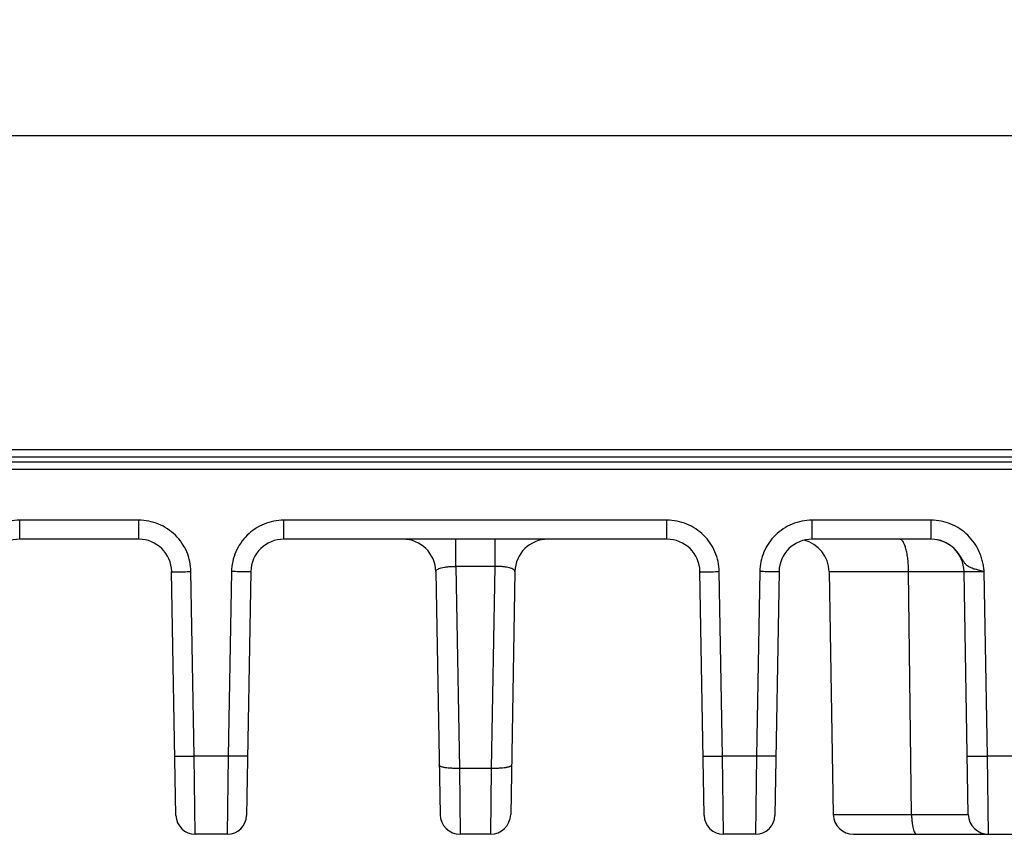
# Model space of a CAD drawing. Header units: inches. Extents: x 0 to 34, y 0 to 22.
# Tile 72 of 128: x 15.4 to 17.3, y 9.2 to 10.8. Entities that reach past the tile are written whole.
import ezdxf

# ---------------------------------------------------------------- set-up
doc = ezdxf.new("R2010")
doc.units = ezdxf.units.IN
doc.header["$LTSCALE"] = 1.87
doc.header["$MEASUREMENT"] = 0
doc.layers.get('0').update_dxf_attribs({"linetype": 'CONTINUOUS'})
doc.layers.add('DIMENSIONS', color=7, linetype='CONTINUOUS')
doc.styles.get("Standard").update_dxf_attribs({"font": 'txt', "width": 0.8})
doc.dimstyles.new('DIMSTYLE_2', dxfattribs={"dimtxt": 0.125, "dimasz": 0.18, "dimexe": 0.125, "dimexo": 0.0625, "dimgap": 0.0625, "dimtad": 0, "dimtih": 1, "dimtoh": 1, "dimzin": 0, "dimdsep": 46, "dimtxsty": 'STANDARD', "dimblk": '_FILLED', "dimblk1": '_FILLED', "dimblk2": '_FILLED', "dimcen": 0.09, "dimazin": 0, "dimtp": 0.01, "dimtm": 0.01, "dimtfac": 1, "dimtofl": 0, "dimtmove": 0, "dimatfit": 3, "dimldrblk": '_FILLED', "dimfxl": 1, "dimtolj": 1, "dimtzin": 0, "dimarcsym": 0})

# ---------------------------------------------------------------- blocks, each defined once
blk = doc.blocks.new('_FILLED')
at = {"color": 0, "linetype": 'BYBLOCK'}
blk.add_solid([(0, 0), (-1, 0.174), (-1, -0.174)], dxfattribs=at)
blk = doc.blocks.new('*D45')
at = {"layer": 'DIMENSIONS', "color": 2, "linetype": 'CONTINUOUS'}
for p, q in [((15.9617, 12.266), (9.511, 12.266)), ((9.636, 12.266), (9.636, 10.723)), ((9.636, 9.2001), (9.636, 10.473)), ((11.9452, 9.2001), (9.511, 9.2001))]:
    blk.add_line(p, q, dxfattribs=at)
at = {"layer": 'DIMENSIONS', "color": 2, "linetype": 'CONTINUOUS', "xscale": 0.18, "yscale": 0.18, "zscale": 0.18}
for p, rotation in [((9.636, 12.266), 90), ((9.636, 9.2001), 270)]:
    blk.add_blockref('_FILLED', p, dxfattribs=dict(at, rotation=rotation))
at = {"layer": 'DIMENSIONS', "color": 2, "linetype": 'CONTINUOUS', "insert": (9.636, 10.6605), "char_height": 0.125, "width": 1.325, "attachment_point": 2, "line_spacing_factor": 0.9}
blk.add_mtext('77.88{\\ftxt.shx;\\W1.000000;\\H0.125000; }[3.066]', dxfattribs=at)
blk = doc.blocks.new('*D47')
at = {"layer": 'DIMENSIONS', "color": 2, "linetype": 'CONTINUOUS'}
for p, q in [((11.8861, 10.6395), (11.8861, 13.141)), ((15.9242, 12.3138), (15.9242, 13.141)), ((11.8861, 13.016), (13.1301, 13.016)), ((15.9242, 13.016), (14.6801, 13.016))]:
    blk.add_line(p, q, dxfattribs=at)
at = {"layer": 'DIMENSIONS', "color": 2, "linetype": 'CONTINUOUS', "xscale": 0.18, "yscale": 0.18, "zscale": 0.18, "rotation": 180}
blk.add_blockref('_FILLED', (11.8861, 13.016), dxfattribs=at)
at = {"layer": 'DIMENSIONS', "color": 2, "linetype": 'CONTINUOUS', "xscale": 0.18, "yscale": 0.18, "zscale": 0.18}
blk.add_blockref('_FILLED', (15.9242, 13.016), dxfattribs=at)
at = {"layer": 'DIMENSIONS', "color": 2, "linetype": 'CONTINUOUS', "insert": (13.9051, 13.0785), "char_height": 0.125, "width": 1.425, "attachment_point": 2, "line_spacing_factor": 0.9}
blk.add_mtext('102.57{\\ftxt.shx;\\W1.000000;\\H0.125000; }[4.038]', dxfattribs=at)

msp = doc.modelspace()

# ---------------------------------------------------------------- linework, layer by layer
at = {"color": 7, "linetype": 'CONTINUOUS'}
for p, q in [((13.0527, 10.577), (24.8249, 10.577)), ((24.7141, 9.9577), (11.9969, 9.9577)), ((24.7991, 9.9429), (11.9119, 9.9429)), ((12.0814, 9.9341), (24.6303, 9.9341)), ((11.8969, 9.9193), (24.8141, 9.9193)), ((15.3898, 9.7816), (15.3898, 9.8189)), ((15.6242, 9.8189), (15.3898, 9.8189)), ((15.6242, 9.7816), (15.6242, 9.8189)), ((15.91, 9.7816), (15.91, 9.8189)), ((16.6646, 9.8189), (15.91, 9.8189)), ((16.6646, 9.7816), (16.6646, 9.8189)), ((16.9505, 9.7816), (16.9505, 9.8189)), ((17.1849, 9.8189), (16.9505, 9.8189)), ((17.1849, 9.7816), (17.1849, 9.8189)), ((15.6242, 9.7816), (15.3898, 9.7816)), ((16.6646, 9.7816), (15.91, 9.7816)), ((16.2491, 9.7278), (16.2491, 9.7814)), ((16.3255, 9.7816), (16.3255, 9.7278)), ((17.1849, 9.7816), (16.9505, 9.7816)), ((17.1924, 9.7811), (17.1849, 9.7815)), ((15.6975, 9.2374), (15.6891, 9.7177)), ((15.7335, 9.3543), (15.7271, 9.7177)), ((15.807, 9.7177), (15.8007, 9.3543)), ((15.845, 9.7177), (15.8366, 9.2374)), ((16.2094, 9.7177), (16.2177, 9.2394)), ((16.2491, 9.7278), (16.256, 9.3298)), ((16.3255, 9.7278), (16.2491, 9.7278)), ((16.3255, 9.7278), (16.3186, 9.3298)), ((16.3652, 9.7177), (16.3569, 9.2394)), ((16.738, 9.2374), (16.7296, 9.7177)), ((16.7739, 9.3543), (16.7676, 9.7177)), ((16.8475, 9.7177), (16.8411, 9.3543)), ((16.8855, 9.7177), (16.8771, 9.2374)), ((16.9839, 9.7177), (16.9923, 9.2394)), ((16.9839, 9.7177), (17.1407, 9.7177)), ((17.1465, 9.2394), (17.1407, 9.7177)), ((17.2582, 9.2394), (17.2498, 9.7177)), ((17.2962, 9.3543), (17.2898, 9.7177)), ((15.7355, 9.2001), (15.7335, 9.3543)), ((15.8007, 9.3543), (15.7335, 9.3543)), ((15.8007, 9.3543), (15.7986, 9.2001)), ((16.776, 9.2001), (16.7739, 9.3543)), ((16.8411, 9.3543), (16.7739, 9.3543)), ((16.8411, 9.3543), (16.8391, 9.2001)), ((17.3594, 9.3543), (17.2962, 9.3543)), ((17.2982, 9.2001), (17.2962, 9.3543)), ((16.256, 9.3298), (16.2577, 9.2001)), ((16.3186, 9.3298), (16.256, 9.3298)), ((16.3186, 9.3298), (16.3169, 9.2001)), ((16.9923, 9.2394), (17.1465, 9.2394)), ((15.7986, 9.2001), (15.7355, 9.2001)), ((16.3169, 9.2001), (16.2577, 9.2001)), ((16.8391, 9.2001), (16.776, 9.2001)), ((17.0323, 9.2001), (17.3574, 9.2001))]:
    msp.add_line(p, q, dxfattribs=at)
for centre, radius, start, end in [((15.3898, 9.7166), 0.065, 90, 179), ((15.6242, 9.7166), 0.065, 1, 90), ((15.91, 9.7166), 0.065, 90, 179), ((16.1444, 9.7166), 0.065, 1, 90), ((16.4302, 9.7166), 0.065, 90, 179), ((16.6646, 9.7166), 0.065, 1, 90), ((16.9505, 9.7166), 0.065, 90, 179), ((16.9189, 9.7166), 0.065, 1, 75.9542), ((17.1849, 9.7166), 0.065, 1, 90), ((17.1849, 9.7162), 0.0653, 69.0597, 83.4625), ((17.1848, 9.716), 0.0656, 65.5042, 69.0672), ((15.7355, 9.2381), 0.038, 181, 270), ((15.7986, 9.2381), 0.038, 270, 359), ((16.2577, 9.2401), 0.04, 181, 270), ((16.3169, 9.2401), 0.04, 270, 359), ((16.776, 9.2381), 0.038, 181, 270), ((16.8391, 9.2381), 0.038, 270, 359), ((17.0323, 9.2401), 0.04, 181, 270), ((17.2982, 9.2401), 0.04, 181, 270)]:
    msp.add_arc(centre, radius, start, end, dxfattribs=at)
for points, knots in [([(15.3898, 9.8189), (15.3831, 9.8189), (15.3698, 9.8176), (15.3505, 9.8118), (15.3327, 9.8024), (15.3171, 9.7898), (15.3042, 9.7744), (15.2945, 9.7568), (15.2884, 9.7377), (15.2869, 9.7243), (15.2868, 9.7177)], [0, 0, 0, 0, 0.124915, 0.250039, 0.374994, 0.499947, 0.624901, 0.749888, 0.875072, 1, 1, 1, 1]), ([(15.7271, 9.7177), (15.727, 9.7243), (15.7255, 9.7377), (15.7194, 9.7568), (15.7097, 9.7744), (15.6968, 9.7898), (15.6812, 9.8024), (15.6634, 9.8118), (15.6442, 9.8176), (15.6308, 9.8189), (15.6242, 9.8189)], [0, 0, 0, 0, 0.124907, 0.250048, 0.375017, 0.49997, 0.624914, 0.749874, 0.875053, 1, 1, 1, 1]), ([(15.91, 9.8189), (15.9033, 9.8189), (15.89, 9.8176), (15.8708, 9.8118), (15.853, 9.8024), (15.8374, 9.7898), (15.8245, 9.7744), (15.8148, 9.7568), (15.8087, 9.7377), (15.8071, 9.7243), (15.807, 9.7177)], [0, 0, 0, 0, 0.124915, 0.250039, 0.374994, 0.499947, 0.624901, 0.749888, 0.875072, 1, 1, 1, 1]), ([(16.7676, 9.7177), (16.7675, 9.7243), (16.7659, 9.7377), (16.7599, 9.7568), (16.7502, 9.7744), (16.7373, 9.7898), (16.7217, 9.8024), (16.7039, 9.8118), (16.6846, 9.8176), (16.6713, 9.8189), (16.6646, 9.8189)], [0, 0, 0, 0, 0.124907, 0.250048, 0.375017, 0.49997, 0.624914, 0.749874, 0.875053, 1, 1, 1, 1]), ([(16.9505, 9.8189), (16.9438, 9.8189), (16.9305, 9.8176), (16.9112, 9.8118), (16.8934, 9.8024), (16.8778, 9.7898), (16.8649, 9.7744), (16.8552, 9.7568), (16.8491, 9.7377), (16.8476, 9.7243), (16.8475, 9.7177)], [0, 0, 0, 0, 0.124915, 0.250039, 0.374994, 0.499947, 0.624901, 0.749888, 0.875072, 1, 1, 1, 1]), ([(17.2898, 9.7177), (17.2896, 9.7194), (17.2891, 9.7227), (17.2881, 9.7293), (17.2864, 9.7374), (17.2836, 9.7471), (17.2789, 9.7596), (17.2707, 9.7742), (17.2578, 9.7897), (17.2421, 9.8024), (17.2243, 9.8118), (17.205, 9.8176), (17.1916, 9.8189), (17.1849, 9.8189)], [0, 0, 0, 0, 0.031246, 0.062491, 0.124979, 0.187472, 0.249977, 0.374878, 0.499814, 0.624794, 0.7498, 0.874904, 1, 1, 1, 1]), ([(17.1407, 9.7177), (17.1407, 9.7219), (17.1404, 9.73), (17.1394, 9.7419), (17.1378, 9.7529), (17.1357, 9.7624), (17.1335, 9.7694), (17.1314, 9.7739), (17.1299, 9.7766), (17.1282, 9.7788), (17.1266, 9.7803), (17.1248, 9.7813), (17.1236, 9.7816), (17.123, 9.7816)], [0, 0, 0, 0, 0.180597, 0.355076, 0.51645, 0.659569, 0.780248, 0.831352, 0.876041, 0.914402, 0.946989, 0.974898, 1, 1, 1, 1]), ([(17.2429, 9.7475), (17.2411, 9.7505), (17.2371, 9.7563), (17.2299, 9.7641), (17.2215, 9.7707), (17.2153, 9.7742), (17.212, 9.7757)], [0, 0, 0, 0, 0.246146, 0.496464, 0.74802, 1, 1, 1, 1]), ([(17.2576, 9.7284), (17.2561, 9.7294), (17.2539, 9.7311), (17.2515, 9.7339), (17.2491, 9.7372), (17.2463, 9.7418), (17.2441, 9.7456), (17.2429, 9.7475)], [0, 0, 0, 0, 0.223376, 0.337825, 0.457738, 0.717409, 1, 1, 1, 1]), ([(15.6891, 9.7177), (15.6891, 9.7177), (15.6892, 9.7176), (15.6894, 9.7176), (15.6896, 9.7176), (15.6899, 9.7176), (15.6903, 9.7175), (15.691, 9.7175), (15.6922, 9.7175), (15.6937, 9.7174), (15.6957, 9.7174), (15.6979, 9.7174), (15.7004, 9.7174), (15.7031, 9.7174), (15.7072, 9.7174), (15.7128, 9.7175), (15.7198, 9.7176), (15.7247, 9.7176), (15.7271, 9.7177)], [0, 0, 0, 0, 0.001493, 0.005257, 0.011386, 0.019871, 0.030684, 0.043798, 0.076798, 0.118617, 0.168978, 0.22739, 0.293228, 0.36586, 0.444657, 0.618043, 0.806054, 1, 1, 1, 1]), ([(15.845, 9.7177), (15.845, 9.7177), (15.8449, 9.7176), (15.8448, 9.7176), (15.8446, 9.7176), (15.8442, 9.7176), (15.8438, 9.7175), (15.8431, 9.7175), (15.842, 9.7175), (15.8404, 9.7174), (15.8385, 9.7174), (15.8363, 9.7174), (15.8338, 9.7174), (15.831, 9.7174), (15.8269, 9.7174), (15.8213, 9.7175), (15.8143, 9.7176), (15.8095, 9.7176), (15.807, 9.7177)], [0, 0, 0, 0, 0.001493, 0.005257, 0.011386, 0.019871, 0.030684, 0.043798, 0.076798, 0.118617, 0.168978, 0.22739, 0.293228, 0.36586, 0.444657, 0.618042, 0.806054, 1, 1, 1, 1]), ([(16.2094, 9.7177), (16.2094, 9.718), (16.2095, 9.7188), (16.21, 9.7198), (16.2109, 9.7208), (16.2127, 9.7222), (16.2158, 9.7238), (16.2206, 9.7253), (16.2265, 9.7266), (16.2334, 9.7274), (16.2411, 9.7279), (16.2464, 9.7279), (16.2491, 9.7278)], [0, 0, 0, 0, 0.024331, 0.051, 0.08171, 0.117619, 0.207618, 0.323983, 0.465805, 0.629911, 0.81078, 1, 1, 1, 1]), ([(16.3652, 9.7177), (16.3653, 9.718), (16.3651, 9.7188), (16.3646, 9.7198), (16.3637, 9.7208), (16.362, 9.7223), (16.3588, 9.7238), (16.354, 9.7253), (16.3481, 9.7266), (16.3412, 9.7274), (16.3336, 9.7279), (16.3283, 9.7279), (16.3255, 9.7278)], [0, 0, 0, 0, 0.024398, 0.051109, 0.081845, 0.11778, 0.207873, 0.324285, 0.466143, 0.630109, 0.810719, 1, 1, 1, 1]), ([(16.7296, 9.7177), (16.7296, 9.7177), (16.7297, 9.7176), (16.7298, 9.7176), (16.7301, 9.7176), (16.7304, 9.7176), (16.7308, 9.7175), (16.7315, 9.7175), (16.7326, 9.7175), (16.7342, 9.7174), (16.7361, 9.7174), (16.7383, 9.7174), (16.7408, 9.7174), (16.7436, 9.7174), (16.7477, 9.7174), (16.7533, 9.7175), (16.7603, 9.7176), (16.7651, 9.7176), (16.7676, 9.7177)], [0, 0, 0, 0, 0.001493, 0.005257, 0.011386, 0.019871, 0.030684, 0.043798, 0.076798, 0.118617, 0.168978, 0.22739, 0.293228, 0.36586, 0.444657, 0.618043, 0.806054, 1, 1, 1, 1]), ([(16.8855, 9.7177), (16.8855, 9.7177), (16.8854, 9.7176), (16.8853, 9.7176), (16.885, 9.7176), (16.8847, 9.7176), (16.8843, 9.7175), (16.8836, 9.7175), (16.8825, 9.7175), (16.8809, 9.7174), (16.879, 9.7174), (16.8768, 9.7174), (16.8743, 9.7174), (16.8715, 9.7174), (16.8674, 9.7174), (16.8618, 9.7175), (16.8548, 9.7176), (16.8499, 9.7176), (16.8475, 9.7177)], [0, 0, 0, 0, 0.001493, 0.005257, 0.011386, 0.019871, 0.030684, 0.043798, 0.076798, 0.118617, 0.168978, 0.22739, 0.293228, 0.36586, 0.444657, 0.618042, 0.806054, 1, 1, 1, 1]), ([(17.1407, 9.7177), (17.1483, 9.7177), (17.1629, 9.7178), (17.1807, 9.7179), (17.1941, 9.7179), (17.2032, 9.718), (17.2116, 9.718), (17.2192, 9.718), (17.2261, 9.718), (17.2322, 9.718), (17.2368, 9.7179), (17.2399, 9.7179), (17.242, 9.7179), (17.2438, 9.7179), (17.2454, 9.7179), (17.2467, 9.7178), (17.2478, 9.7178), (17.2486, 9.7178), (17.2491, 9.7178), (17.2493, 9.7178), (17.2495, 9.7177), (17.2497, 9.7177), (17.2498, 9.7177), (17.2498, 9.7177), (17.2498, 9.7177)], [0, 0, 0, 0, 0.208153, 0.401492, 0.490699, 0.574178, 0.651425, 0.72195, 0.785319, 0.841112, 0.88894, 0.909777, 0.928519, 0.945132, 0.959584, 0.971851, 0.981919, 0.989775, 0.992871, 0.995409, 0.997389, 0.99881, 0.999674, 1, 1, 1, 1]), ([(17.2498, 9.7177), (17.2498, 9.7177), (17.2499, 9.7178), (17.2501, 9.7178), (17.2503, 9.7178), (17.2508, 9.7179), (17.2517, 9.718), (17.253, 9.718), (17.2547, 9.7181), (17.2567, 9.7181), (17.259, 9.7182), (17.2616, 9.7182), (17.2645, 9.7181), (17.2689, 9.7181), (17.2747, 9.718), (17.2821, 9.7179), (17.2872, 9.7178), (17.2898, 9.7177)], [0, 0, 0, 0, 0.001784, 0.00559, 0.011683, 0.0201, 0.043913, 0.076927, 0.11881, 0.169164, 0.227567, 0.293423, 0.366058, 0.444793, 0.617543, 0.805237, 1, 1, 1, 1]), ([(17.2898, 9.7177), (17.2868, 9.7184), (17.2808, 9.7197), (17.2721, 9.722), (17.2644, 9.7247), (17.2596, 9.727), (17.2576, 9.7284)], [0, 0, 0, 0, 0.276537, 0.540906, 0.782833, 1, 1, 1, 1]), ([(15.6955, 9.3543), (15.6955, 9.3543), (15.6956, 9.3543), (15.6957, 9.3542), (15.6959, 9.3542), (15.6963, 9.3542), (15.6967, 9.3542), (15.6974, 9.3541), (15.6985, 9.3541), (15.7001, 9.3541), (15.702, 9.3541), (15.7042, 9.354), (15.7067, 9.354), (15.7095, 9.354), (15.7136, 9.3541), (15.7191, 9.3541), (15.7262, 9.3542), (15.731, 9.3543), (15.7335, 9.3543)], [0, 0, 0, 0, 0.001493, 0.005257, 0.011386, 0.019871, 0.030684, 0.043798, 0.076798, 0.118617, 0.168978, 0.22739, 0.293228, 0.36586, 0.444657, 0.618042, 0.806054, 1, 1, 1, 1]), ([(15.8387, 9.3543), (15.8387, 9.3543), (15.8386, 9.3543), (15.8385, 9.3542), (15.8382, 9.3542), (15.8379, 9.3542), (15.8375, 9.3542), (15.8368, 9.3541), (15.8357, 9.3541), (15.8341, 9.3541), (15.8322, 9.3541), (15.8299, 9.354), (15.8275, 9.354), (15.8247, 9.354), (15.8206, 9.3541), (15.815, 9.3541), (15.808, 9.3542), (15.8031, 9.3543), (15.8007, 9.3543)], [0, 0, 0, 0, 0.001493, 0.005257, 0.011386, 0.019871, 0.030684, 0.043797, 0.076797, 0.118617, 0.168977, 0.22739, 0.293227, 0.365859, 0.444656, 0.618042, 0.806054, 1, 1, 1, 1]), ([(16.736, 9.3543), (16.736, 9.3543), (16.736, 9.3543), (16.7362, 9.3542), (16.7364, 9.3542), (16.7367, 9.3542), (16.7371, 9.3542), (16.7379, 9.3541), (16.739, 9.3541), (16.7406, 9.3541), (16.7425, 9.3541), (16.7447, 9.354), (16.7472, 9.354), (16.7499, 9.354), (16.754, 9.3541), (16.7596, 9.3541), (16.7667, 9.3542), (16.7715, 9.3543), (16.7739, 9.3543)], [0, 0, 0, 0, 0.001493, 0.005257, 0.011386, 0.019871, 0.030684, 0.043798, 0.076798, 0.118617, 0.168978, 0.22739, 0.293228, 0.36586, 0.444657, 0.618042, 0.806054, 1, 1, 1, 1]), ([(16.8791, 9.3543), (16.8791, 9.3543), (16.879, 9.3543), (16.8789, 9.3542), (16.8787, 9.3542), (16.8784, 9.3542), (16.878, 9.3542), (16.8772, 9.3541), (16.8761, 9.3541), (16.8745, 9.3541), (16.8726, 9.3541), (16.8704, 9.354), (16.8679, 9.354), (16.8652, 9.354), (16.8611, 9.3541), (16.8555, 9.3541), (16.8484, 9.3542), (16.8436, 9.3543), (16.8411, 9.3543)], [0, 0, 0, 0, 0.001493, 0.005257, 0.011386, 0.019871, 0.030684, 0.043797, 0.076797, 0.118617, 0.168977, 0.22739, 0.293227, 0.365859, 0.444656, 0.618042, 0.806054, 1, 1, 1, 1]), ([(17.2562, 9.3543), (17.2562, 9.3543), (17.2563, 9.3543), (17.2564, 9.3542), (17.2567, 9.3542), (17.257, 9.3542), (17.2574, 9.3542), (17.2582, 9.3541), (17.2594, 9.3541), (17.261, 9.3541), (17.263, 9.354), (17.2654, 9.354), (17.268, 9.354), (17.2709, 9.354), (17.2752, 9.354), (17.2811, 9.3541), (17.2885, 9.3542), (17.2936, 9.3543), (17.2962, 9.3543)], [0, 0, 0, 0, 0.001493, 0.005257, 0.011386, 0.019871, 0.030684, 0.043798, 0.076798, 0.118617, 0.168978, 0.22739, 0.293228, 0.36586, 0.444657, 0.618042, 0.806054, 1, 1, 1, 1]), ([(16.256, 9.3298), (16.2535, 9.3297), (16.2484, 9.3298), (16.241, 9.33), (16.2341, 9.3305), (16.2289, 9.3311), (16.2253, 9.3318), (16.2229, 9.3323), (16.2209, 9.3328), (16.2192, 9.3334), (16.2179, 9.334), (16.2169, 9.3346), (16.2162, 9.3353), (16.216, 9.3358), (16.216, 9.336)], [0, 0, 0, 0, 0.186856, 0.368138, 0.53574, 0.682927, 0.747419, 0.80513, 0.855573, 0.898448, 0.933746, 0.961698, 0.983075, 1, 1, 1, 1]), ([(16.3586, 9.336), (16.3586, 9.3358), (16.3584, 9.3353), (16.3577, 9.3346), (16.3568, 9.334), (16.3554, 9.3334), (16.3537, 9.3328), (16.3517, 9.3323), (16.3494, 9.3318), (16.3457, 9.3311), (16.3405, 9.3305), (16.3337, 9.33), (16.3263, 9.3298), (16.3212, 9.3297), (16.3186, 9.3298)], [0, 0, 0, 0, 0.016925, 0.038302, 0.066254, 0.101552, 0.144427, 0.19487, 0.252581, 0.317073, 0.46426, 0.631862, 0.813144, 1, 1, 1, 1]), ([(17.1465, 9.2394), (17.1465, 9.2368), (17.1467, 9.2318), (17.1473, 9.2245), (17.1482, 9.2177), (17.1494, 9.2118), (17.1509, 9.207), (17.1524, 9.2037), (17.1537, 9.2018), (17.1547, 9.2008), (17.1557, 9.2002), (17.1564, 9.2001), (17.1567, 9.2001)], [0, 0, 0, 0, 0.181429, 0.357318, 0.520225, 0.664083, 0.784984, 0.879997, 0.917764, 0.949535, 0.976312, 1, 1, 1, 1]), ([(17.1465, 9.2394), (17.1542, 9.2393), (17.1691, 9.2393), (17.1874, 9.2392), (17.201, 9.2392), (17.2103, 9.2392), (17.2189, 9.2392), (17.2268, 9.2392), (17.2339, 9.2392), (17.2401, 9.2392), (17.2447, 9.2392), (17.248, 9.2392), (17.2501, 9.2392), (17.252, 9.2392), (17.2536, 9.2392), (17.255, 9.2393), (17.2561, 9.2393), (17.2569, 9.2393), (17.2574, 9.2393), (17.2577, 9.2393), (17.2579, 9.2393), (17.2581, 9.2393), (17.2581, 9.2393), (17.2582, 9.2393), (17.2582, 9.2394)], [0, 0, 0, 0, 0.207359, 0.400229, 0.489386, 0.572927, 0.650308, 0.721026, 0.784616, 0.840614, 0.888625, 0.909545, 0.928363, 0.945043, 0.959552, 0.97186, 0.981953, 0.989822, 0.992919, 0.995456, 0.997433, 0.998848, 0.999701, 1, 1, 1, 1])]:
    msp.add_open_spline(points, degree=3, knots=knots, dxfattribs=at)

# ---------------------------------------------------------------- dimensions: what is measured, and where the dimension line sits
at = {"layer": 'DIMENSIONS', "color": 2, "linetype": 'CONTINUOUS'}
dim = msp.add_linear_dim(base=(15.9242, 13.016), p1=(11.8861, 10.577), p2=(15.9242, 12.2513), dimstyle='DIMSTYLE_2', dxfattribs=at)
dim.commit()
dim.dimension.update_dxf_attribs({"geometry": '*D47', "text_midpoint": (13.9051, 13.016), "dimtype": 160})
dim = msp.add_linear_dim(base=(9.636, 12.266), p1=(12.0077, 9.2001), p2=(16.0242, 12.266), angle=90, dimstyle='DIMSTYLE_2', dxfattribs=at)
dim.commit()
dim.dimension.update_dxf_attribs({"geometry": '*D45', "text_midpoint": (9.636, 10.598), "dimtype": 160})

doc.saveas('drawing.dxf')
